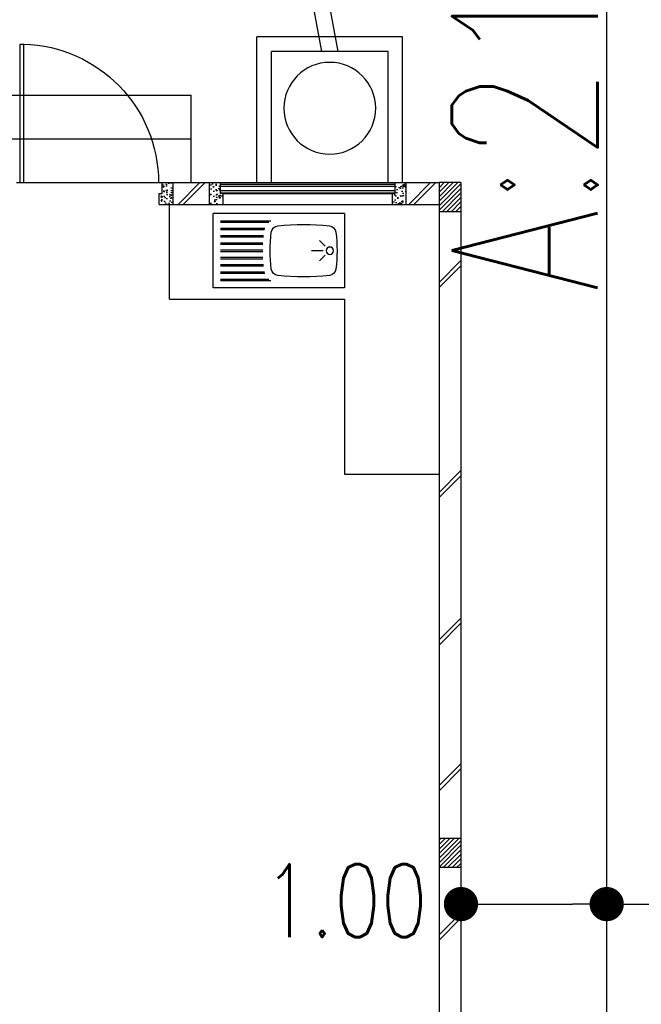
# Model space of a CAD drawing. Header units: millimetres. Extents: x 301 to 1479, y 491 to 1341.
# Tile 48 of 256: x 346 to 350, y 588 to 595. Entities that reach past the tile are written whole.
import ezdxf

# ---------------------------------------------------------------- set-up
doc = ezdxf.new("R2010")
doc.units = ezdxf.units.MM
doc.header["$LTSCALE"] = 1.5
doc.header["$MEASUREMENT"] = 0
doc.linetypes.add('PHANTOM2', pattern=[1.25, 0.625, -0.125, 0.125, -0.125, 0.125, -0.125])
for name, color, linetype in [('Blk', 7, 'Continuous'), ('Block', 46, 'Continuous'), ('boundary', 3, 'Continuous'), ('BWCN', 4, 'Continuous'), ('DIM', 6, 'Continuous'), ('DOOR', 3, 'Continuous'), ('Ele', 8, 'Continuous'), ('HATCH', 7, 'Continuous'), ('Hatch Col. C1 GF Ext.', 84, 'Continuous'), ('Hatch Stub Col', 251, 'Continuous'), ('Kerb', 251, 'Continuous'), ('P. Grease Trap', 64, 'Continuous'), ('PVC Pipe 110', 69, 'Continuous'), ('TEXT', 7, 'Continuous'), ('WINDOW', 1, 'Continuous')]:
    doc.layers.add(name, color=color, linetype=linetype)
doc.styles.add('RS1', font='romans.shx', dxfattribs={"width": 0.75, "height": 0.5})
doc.styles.add('RS2', font='romans.shx', dxfattribs={"width": 0.75, "height": 1})
doc.dimstyles.new('Souillac5', dxfattribs={"dimscale": 0.5, "dimtxt": 0.5, "dimasz": 0.47, "dimexe": 0, "dimexo": 1, "dimgap": 0.5, "dimtad": 1, "dimzin": 0, "dimdsep": 46, "dimtxsty": 'RS1', "dimblk": 'DOT', "dimcen": 3, "dimse1": 1, "dimse2": 1, "dimclrd": 6, "dimclre": 6, "dimclrt": 7, "dimaunit": 1, "dimadec": 0, "dimazin": 0, "dimtfac": 1, "dimtofl": 0, "dimtmove": 1, "dimatfit": 3, "dimfxl": 1, "dimtolj": 1, "dimtzin": 0, "dimlwe": -1, "dimarcsym": 0})
pattern_1 = [(320, (123.21577, -417.775075), (-0.0062752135, -0.071726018), [0.0075, -0.0825]), (265, (123.21577, -417.775075), (0.075219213, 0.013875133), [0.006, -0.066]), (10.451444, (123.21525, -417.78105), (0.068943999, -0.057850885), [0.006374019, -0.070114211]), (316.1842, (123.23577, -417.775075), (-0.016551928, -0.106724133), [0.01125, -0.12375]), (6.635635, (123.23439, -417.78397), (0.09741186, -0.093466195), [0.009561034, -0.105171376]), (261.184164, (123.23577, -417.77507), (0.09741186, -0.093466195), [0.009, -0.099]), (291, (123.23077, -417.785075), (-0.040261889, -0.059690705), [0.0075, -0.0825]), (236, (123.23077, -417.785075), (0.072515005, -0.024331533), [0.006, -0.066]), (341.451445, (123.227415, -417.79005), (0.032253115, -0.084022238), [0.006374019, -0.070114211]), (307.5, (123.21577, -417.775075), (0.0332893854, -0.0012159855), [0, -0.0652, 0, -0.067, 0, -0.06625]), (277.5, (123.21577, -417.775075), (0.0394411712, -0.0263069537), [0, -0.0382, 0, -0.0637, 0, -0.02525]), (237.5, (123.21577, -417.752775), (-0.0022554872, -0.0533822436), [0, -0.025, 0, -0.078, 0, -0.1035]), (227.5, (123.21577, -417.742775), (0.010010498, -0.058318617), [0, -0.0325, 0, -0.0518, 0, -0.0735])]

# ---------------------------------------------------------------- blocks, each defined once
blk = doc.blocks.new('SSBSD90')
at = {"layer": 'Ele'}
for p, q in [((-900, 510), (0, 510)), ((-900, 510), (-900, 0)), ((0, 0), (0, 510)), ((-50, 460), (-395.5, 460)), ((-50, 450), (-382.1, 450)), ((-50, 410), (-354.7, 410)), ((-50, 400), (-351.5, 400)), ((-50, 360), (-345.7, 360)), ((-50, 350), (-344.7, 350)), ((-768.2, 286.8), (-729.3, 325.7)), ((-50, 310), (-341.6, 310)), ((-50, 300), (-341, 300)), ((-768.2, 223.2), (-729.3, 184.3)), ((-755, 255), (-675, 255)), ((-50, 210), (-341, 210)), ((-50, 260), (-340, 260)), ((-50, 250), (-340, 250)), ((-50, 150), (-345.7, 150)), ((-50, 160), (-344.7, 160)), ((-50, 200), (-341.6, 200)), ((-50, 100), (-354.7, 100)), ((-50, 110), (-351.5, 110)), ((-900, 0), (0, 0)), ((-50, 50), (-395.5, 50)), ((-50, 60), (-382.1, 60))]:
    blk.add_line(p, q, dxfattribs=at)
blk.add_circle((-800, 255), 25, dxfattribs=at)
for centre, radius, start, end in [((-791.6, 375.1), 50, 96.57699, 172.01642), ((-620, -1113.3), 1548.3, 83.42301, 96.57699), ((-448.4, 375.1), 50, 7.98358, 83.42301), ((65, 255), 915, 172.01642, 187.98358), ((-1305, 255), 915, 352.01642, 7.98358), ((-791.6, 134.9), 50, 187.98358, 263.42301), ((-620, 1623.3), 1548.3, 263.42301, 276.57699), ((-448.4, 134.9), 50, 276.57699, 352.01642)]:
    blk.add_arc(centre, radius, start, end, dxfattribs=at)
blk = doc.blocks.new('Dr1000')
at = {"layer": 'DOOR'}
for p, q in [((-50, 0), (-50, 950)), ((-25, 950), (-50, 950)), ((-25, 0), (-25, 950)), ((-25, 0), (-50, 0))]:
    blk.add_line(p, q, dxfattribs=at)
blk.add_arc((-24.4, -0.2), 950.6, 91.54201, 179.98579, dxfattribs=at)
blk = doc.blocks.new('SSGP-SU2')
at = {"layer": 'Hatch Col. C1 GF Ext.'}
h = blk.add_hatch(dxfattribs=at)
h.set_pattern_fill('ANSI31', color=256, scale=0.175, angle=-180)
h.set_pattern_definition([(225, (118.03136, -438.83152), (0.0154679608, -0.0154679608), [])])
h.paths.add_polyline_path([(-7.6, 0.15), (-7.6, 0), (-7.8, 0), (-7.8, 0.15)])
h = blk.add_hatch(dxfattribs=at)
h.set_pattern_fill('ANSI31', color=256, scale=0.175, angle=-180)
h.set_pattern_definition([(225, (117.68136, -438.83152), (0.0154679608, -0.0154679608), [])])
h.paths.add_polyline_path([(-3.1, 0.15), (-3.1, 0), (-3.3, 0), (-3.3, 0.15)])
at = {"layer": 'Hatch Stub Col', "linetype": 'ByBlock'}
h = blk.add_hatch(dxfattribs=at)
h.set_pattern_fill('AR-CONC', color=256, scale=0.01, angle=630)
h.set_pattern_definition([(320, (123.21577, -417.825075), (-0.0062752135, -0.071726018), [0.0075, -0.0825]), (265, (123.21577, -417.825075), (0.075219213, 0.013875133), [0.006, -0.066]), (10.451444, (123.21525, -417.83105), (0.068943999, -0.057850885), [0.006374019, -0.070114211]), (316.1842, (123.23577, -417.825075), (-0.016551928, -0.106724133), [0.01125, -0.12375]), (6.635635, (123.23439, -417.83397), (0.09741186, -0.093466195), [0.009561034, -0.105171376]), (261.184164, (123.23577, -417.82507), (0.09741186, -0.093466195), [0.009, -0.099]), (291, (123.23077, -417.835075), (-0.040261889, -0.059690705), [0.0075, -0.0825]), (236, (123.23077, -417.835075), (0.072515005, -0.024331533), [0.006, -0.066]), (341.451445, (123.227415, -417.84005), (0.032253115, -0.084022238), [0.006374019, -0.070114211]), (307.5, (123.21577, -417.825075), (0.0332893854, -0.0012159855), [0, -0.0652, 0, -0.067, 0, -0.06625]), (277.5, (123.21577, -417.825075), (0.0394411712, -0.0263069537), [0, -0.0382, 0, -0.0637, 0, -0.02525]), (237.5, (123.21577, -417.802775), (-0.0022554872, -0.0533822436), [0, -0.025, 0, -0.078, 0, -0.1035]), (227.5, (123.21577, -417.792775), (0.010010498, -0.058318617), [0, -0.0325, 0, -0.0518, 0, -0.0735])])
h.paths.add_polyline_path([(-7.8, 1.975), (-7.8, 2.05), (-7.725, 2.05), (-7.725, 2.07), (-7.65, 2.07), (-7.65, 1.975)])
h = blk.add_hatch(dxfattribs=at)
h.set_pattern_fill('AR-CONC', color=256, scale=0.01, angle=630)
h.set_pattern_definition(pattern_1)
h.paths.add_polyline_path([(-7.725, 1.6304), (-7.725, 1.6504), (-7.8, 1.6504), (-7.8, 1.7254), (-7.65, 1.7254), (-7.65, 1.6304)])
h = blk.add_hatch(dxfattribs=at)
h.set_pattern_fill('AR-CONC', color=256, scale=0.01, angle=630)
h.set_pattern_definition(pattern_1)
h.paths.add_polyline_path([(-7.8, 0.3754), (-7.8, 0.4504), (-7.725, 0.4504), (-7.725, 0.4704), (-7.65, 0.4704), (-7.65, 0.3754)])
at = {"layer": 'Block', "linetype": 'ByBlock'}
for p, q in [((-7.8, 1.975), (-7.8, 1.7254)), ((-7.65, 1.975), (-7.65, 1.7254)), ((-7.8, 0.3754), (-7.8, 0.15)), ((-7.65, 0.3754), (-7.65, 0.15)), ((-7.6, 0.15), (-3.3, 0.15)), ((-3.1, 0.15), (-1.3, 0.15)), ((-7.6, 0), (-3.3, 0)), ((-3.1, 0), (-1.3, 0))]:
    blk.add_line(p, q, dxfattribs=at)
at = {"layer": 'BWCN'}
for p, q in [((-7.8, 2.05), (-7.8, 1.975)), ((-7.725, 2.05), (-7.8, 2.05)), ((-7.65, 2.07), (-7.725, 2.07)), ((-7.725, 2.07), (-7.725, 2.05)), ((-7.65, 2.07), (-7.65, 1.975)), ((-7.65, 1.975), (-7.8, 1.975)), ((-7.65, 1.7254), (-7.8, 1.7254)), ((-7.8, 1.7254), (-7.8, 1.6504)), ((-7.65, 1.7254), (-7.65, 1.6304)), ((-7.725, 1.6504), (-7.8, 1.6504)), ((-7.725, 1.6304), (-7.725, 1.6504)), ((-7.65, 1.6304), (-7.725, 1.6304)), ((-7.725, 0.4504), (-7.8, 0.4504)), ((-7.8, 0.4504), (-7.8, 0.3754)), ((-7.65, 0.4704), (-7.725, 0.4704)), ((-7.725, 0.4704), (-7.725, 0.4504)), ((-7.65, 0.4704), (-7.65, 0.3754)), ((-7.65, 0.3754), (-7.8, 0.3754)), ((-7.8, 0), (-7.8, 0.15)), ((-7.8, 0.15), (-7.6, 0.15)), ((-7.6, 0), (-7.6, 0.15)), ((-3.3, 0), (-3.3, 0.15)), ((-3.3, 0.15), (-3.1, 0.15)), ((-3.1, 0), (-3.1, 0.15)), ((-7.8, 0), (-7.6, 0)), ((-3.3, 0), (-3.1, 0))]:
    blk.add_line(p, q, dxfattribs=at)
at = {"layer": 'Ele'}
for p, q in [((-8.4, 3.3), (-8.4, 1.85)), ((-8.1, 3.3), (-8.1, 1.85)), ((-7.8, 3.05), (-7.8, 2.05)), ((-7, 1.9995), (-7.65, 1.9995)), ((-7, 1.9995), (-7, 0.8)), ((-7.8, 1.85), (-8.4, 1.85)), ((-7.8, 1.6504), (-7.8, 0.4504)), ((-7.79, 1.6504), (-7.79, 0.4504)), ((-7.73, 1.6504), (-7.73, 0.4504)), ((-7.725, 1.6304), (-7.725, 0.4704)), ((-7.65, 1.6304), (-7.65, 0.4704)), ((-7, 0.8), (-5.8, 0.8)), ((-5.8, 0.8), (-5.8, 0.15))]:
    blk.add_line(p, q, dxfattribs=at)
at = {"layer": 'HATCH'}
for p, q in [((-7.65, 1.9411), (-7.8, 1.7911)), ((-7.65, 1.9057), (-7.8, 1.7557)), ((-7.65, 0.3581), (-7.8, 0.2081)), ((-7.65, 0.3227), (-7.8, 0.1727)), ((-7.1145, 0.15), (-7.2645, 0)), ((-7.0792, 0.15), (-7.2292, 0)), ((-5.6739, 0.15), (-5.8239, 0)), ((-5.6385, 0.15), (-5.7885, 0)), ((-4.662, 0.15), (-4.812, 0)), ((-4.6267, 0.15), (-4.7767, 0)), ((-3.6633, 0.15), (-3.8133, 0)), ((-3.628, 0.15), (-3.778, 0)), ((-2.6384, 0.15), (-2.7884, 0)), ((-2.603, 0.15), (-2.753, 0))]:
    blk.add_line(p, q, dxfattribs=at)
at = {"layer": 'Kerb'}
for p, q in [((-7.8, 1.4), (-8.8, 1.4)), ((-8.8, 0.4), (-8.8, 1.4)), ((-7.8, 1.3), (-8.7, 1.3)), ((-8.7, 0.5), (-8.7, 1.3)), ((-7.8, 0.5), (-8.7, 0.5)), ((-7.8, 0.4), (-8.8, 0.4))]:
    blk.add_line(p, q, dxfattribs=at)
at = {"layer": 'P. Grease Trap'}
blk.add_circle((-8.31, 0.9), 0.315, dxfattribs=at)
at = {"layer": 'PVC Pipe 110', "linetype": 'PHANTOM2', "ltscale": 2}
for p, q in [((-8.7, 0.955), (-9.929, 1.1833)), ((-8.7, 0.8431), (-9.9491, 1.0752))]:
    blk.add_line(p, q, dxfattribs=at)
at = {"layer": 'WINDOW'}
for p, q in [((-7.775, 1.6504), (-7.775, 0.4504)), ((-7.745, 1.6504), (-7.745, 0.4504))]:
    blk.add_line(p, q, dxfattribs=at)
at = {"layer": 'DOOR', "xscale": 0.001, "yscale": 0.001, "zscale": 0.001, "rotation": 90.00000000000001}
blk.add_blockref('Dr1000', (-7.8, 3.05), dxfattribs=at)
at = {"layer": 'WINDOW', "linetype": 'ByBlock', "xscale": 0.001, "yscale": 0.001, "zscale": 0.001, "rotation": 90.00000000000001}
blk.add_blockref('SSBSD90', (-7.0778, 1.7), dxfattribs=at)
blk = doc.blocks.new('_DOT')
at = {"color": 0, "linetype": 'ByBlock'}
blk.add_line((-0.5, 0), (-1, 0), dxfattribs=at)
at = {"color": 0, "linetype": 'ByBlock', "const_width": 0.5}
blk.add_lwpolyline([(-0.25, 0, 1), (0.25, 0, 1)], format="xyb", close=True, dxfattribs=at)
blk = doc.blocks.new('*D85')
at = {"layer": 'DEFPOINTS', "color": 0, "transparency": 16777216}
for p in [(348.8876, 588.819), (349.8876, 588.819), (349.8876, 588.819)]:
    blk.add_point(p, dxfattribs=at)
at = {"layer": 'DIM', "color": 6, "lineweight": -2, "transparency": 16777216}
blk.add_line((349.1226, 588.819), (349.6526, 588.819), dxfattribs=at)
at = {"layer": 'DIM', "color": 6, "lineweight": -2, "transparency": 16777216, "xscale": 0.235, "yscale": 0.235, "zscale": 0.235, "rotation": 180}
blk.add_blockref('_DOT', (348.8876, 588.819), dxfattribs=at)
at = {"layer": 'DIM', "color": 6, "lineweight": -2, "transparency": 16777216, "xscale": 0.235, "yscale": 0.235, "zscale": 0.235}
blk.add_blockref('_DOT', (349.8876, 588.819), dxfattribs=at)
at = {"layer": 'DIM', "color": 7, "transparency": 16777216, "insert": (348.0968, 588.8429), "char_height": 0.5, "attachment_point": 5, "style": 'RS1'}
blk.add_mtext('\\A1;1.00', dxfattribs=at)
blk = doc.blocks.new('*D86')
at = {"layer": 'DEFPOINTS', "color": 0, "transparency": 16777216}
for p in [(345.3443, 599.769), (345.3443, 599.769), (345.3443, 593.769)]:
    blk.add_point(p, dxfattribs=at)
at = {"layer": 'DIM', "color": 6, "lineweight": -2, "transparency": 16777216}
blk.add_line((345.3443, 594.004), (345.3443, 599.534), dxfattribs=at)
at = {"layer": 'DIM', "color": 6, "lineweight": -2, "transparency": 16777216, "xscale": 0.235, "yscale": 0.235, "zscale": 0.235}
for p, rotation in [((345.3443, 599.769), 90), ((345.3443, 593.769), 270)]:
    blk.add_blockref('_DOT', p, dxfattribs=dict(at, rotation=rotation))
at = {"layer": 'DIM', "color": 7, "transparency": 16777216, "insert": (345.9879, 598.978), "char_height": 0.5, "attachment_point": 5, "rotation": 90, "style": 'RS1'}
blk.add_mtext('\\A1;6.00', dxfattribs=at)
blk = doc.blocks.new('*D128')
at = {"layer": 'DEFPOINTS', "color": 0, "transparency": 16777216}
for p in [(349.8876, 588.819), (352.9876, 588.819), (352.9876, 588.819)]:
    blk.add_point(p, dxfattribs=at)
at = {"layer": 'DIM', "color": 6, "lineweight": -2, "transparency": 16777216}
blk.add_line((350.1226, 588.819), (352.7526, 588.819), dxfattribs=at)
at = {"layer": 'DIM', "color": 6, "lineweight": -2, "transparency": 16777216, "xscale": 0.235, "yscale": 0.235, "zscale": 0.235, "rotation": 180}
blk.add_blockref('_DOT', (349.8876, 588.819), dxfattribs=at)
at = {"layer": 'DIM', "color": 6, "lineweight": -2, "transparency": 16777216, "xscale": 0.235, "yscale": 0.235, "zscale": 0.235}
blk.add_blockref('_DOT', (352.9876, 588.819), dxfattribs=at)
at = {"layer": 'DIM', "color": 7, "transparency": 16777216, "insert": (351.4376, 589.319), "char_height": 0.5, "attachment_point": 5, "style": 'RS1'}
blk.add_mtext('\\A1;3.10', dxfattribs=at)

msp = doc.modelspace()

# ---------------------------------------------------------------- linework, layer by layer
at = {"layer": 'boundary'}
msp.add_line((349.8876, 578.769), (349.8876, 620.769), dxfattribs=at)

# ---------------------------------------------------------------- block references
at = {"layer": 'Blk', "xscale": -1, "rotation": 90}
msp.add_blockref('SSGP-SU2', (348.8876, 585.969), dxfattribs=at)

# ---------------------------------------------------------------- texts
at = {"layer": 'TEXT', "style": 'RS2', "width": 0.75}
msp.add_text('A:210.00m²', height=1, rotation=89.98956, dxfattribs=at).set_placement((349.8253, 593.0138))

# ---------------------------------------------------------------- dimensions: what is measured, and where the dimension line sits
at = {"layer": 'DIM'}
dim = msp.add_linear_dim(base=(345.3443, 599.769), p1=(345.3443, 593.769), p2=(345.3443, 599.769), angle=270, dimstyle='Souillac5', override={"dimtmove": 2}, dxfattribs=at)
dim.commit()
dim.dimension.update_dxf_attribs({"geometry": '*D86', "text_midpoint": (345.9879, 598.978), "dimtype": 160})
dim = msp.add_linear_dim(base=(352.9876, 588.819), p1=(349.8876, 588.819), p2=(352.9876, 588.819), dimstyle='Souillac5', dxfattribs=at)
dim.commit()
dim.dimension.update_dxf_attribs({"geometry": '*D128', "text_midpoint": (351.4376, 589.319)})
dim = msp.add_linear_dim(base=(349.8876, 588.819), p1=(348.8876, 588.819), p2=(349.8876, 588.819), dimstyle='Souillac5', override={"dimtmove": 2}, dxfattribs=at)
dim.commit()
dim.dimension.update_dxf_attribs({"geometry": '*D85', "text_midpoint": (348.0968, 588.8429), "dimtype": 160})

doc.saveas('drawing.dxf')
